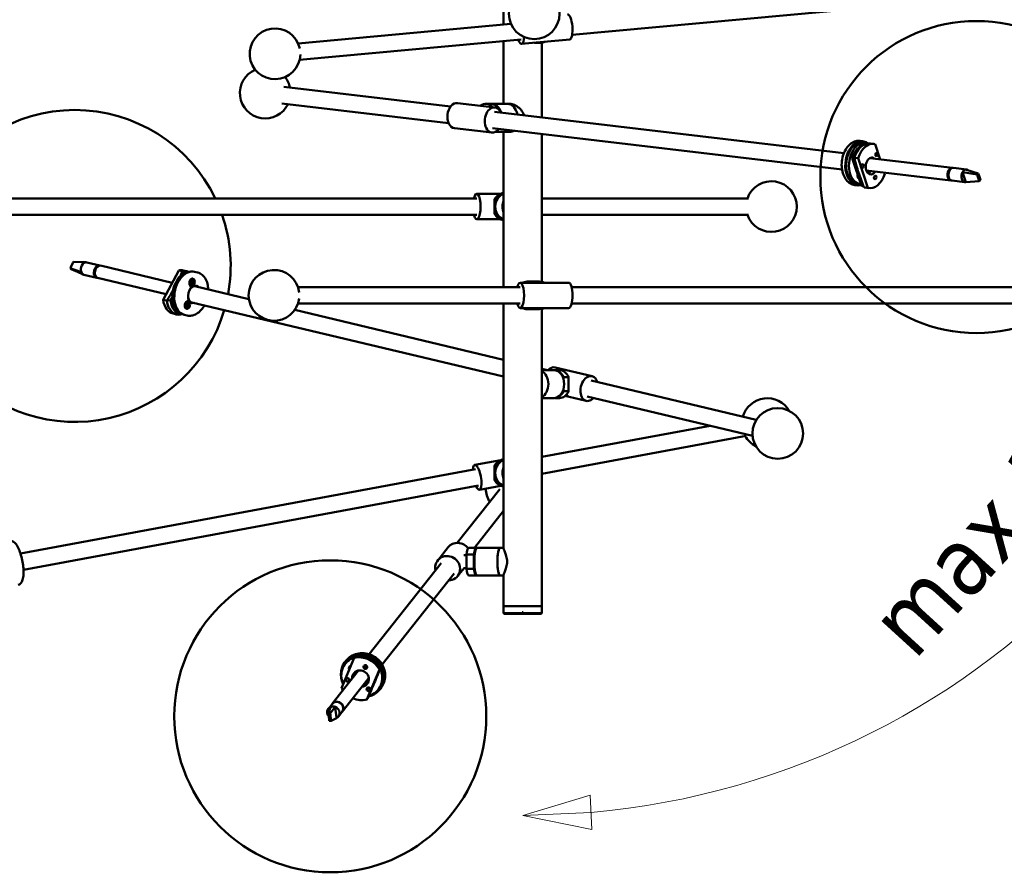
# Model space of a CAD drawing. Header units: millimetres. Extents: x 299 to 4712, y 776 to 3537.
# Tile 8 of 11: x 3160 to 3937, y 1101 to 1773. Entities that reach past the tile are written whole.
import ezdxf

# ---------------------------------------------------------------- set-up
doc = ezdxf.new("R2010")
doc.units = ezdxf.units.MM
doc.header["$LTSCALE"] = 18
for name, color, linetype, lineweight in [('Geometria szkicu (ISO)', 7, 'Continuous', 25), ('Widoczne (ISO)', 7, 'Continuous', 50), ('Wymiar (ISO)', 7, 'Continuous', 25)]:
    doc.layers.add(name, color=color, linetype=linetype, lineweight=lineweight)
doc.styles.add('Tekst notatki (ISO)', font='tahoma.ttf')

msp = doc.modelspace()

# ---------------------------------------------------------------- linework, layer by layer
at = {"layer": 'Geometria szkicu (ISO)'}
msp.add_line((3557.06, 1304.5), (3557.06, 1306.57), dxfattribs=at)
at = {"layer": 'Widoczne (ISO)', "linetype": 'Continuous', "lineweight": 50}
for p, q in [((3542.06, 1900.5), (3542.06, 1769.07)), ((3961.92, 1794.59), (3596.1, 1760.98)), ((3380.01, 1754.19), (3547.84, 1769.6)), ((3381.2, 1741.24), (3555.85, 1757.28)), ((3542.06, 1756.02), (3542.06, 1706.5)), ((3594.12, 1757.28), (3556.17, 1753.8)), ((3572.06, 1754.66), (3572.06, 1695.8)), ((3570.26, 1754.5), (3568.44, 1754.5)), ((3368.78, 1719.82), (3500.17, 1704.3)), ((3367.25, 1706.91), (3498.64, 1691.38)), ((3535.13, 1703.69), (3505.63, 1707.17)), ((3527.95, 1706.5), (3531.98, 1706.5)), ((3544.96, 1706.5), (3532.45, 1706.5)), ((3810.36, 1667.64), (3534.72, 1700.21)), ((3539.01, 1701.04), (3539.02, 1701.04)), ((3539.02, 1701.04), (3539.02, 1701.04)), ((3546.98, 1706.5), (3544.96, 1706.5)), ((3532.79, 1683.83), (3503.29, 1687.31)), ((3808.87, 1654.72), (3533.2, 1687.3)), ((3544.96, 1684.5), (3535.84, 1684.5)), ((3542.06, 1684.5), (3542.06, 1562)), ((3546.98, 1684.5), (3544.96, 1684.5)), ((3572.06, 1682.71), (3572.06, 1566.34)), ((3825.32, 1677), (3823.1, 1677.27)), ((3825.2, 1676.01), (3827.41, 1675.75)), ((3834.14, 1674.87), (3831.19, 1675.22)), ((3838.92, 1662.75), (3834.96, 1674.73)), ((3816.87, 1663.76), (3818.64, 1663.56)), ((3816.87, 1663.76), (3824.1, 1641.87)), ((3818.53, 1664.01), (3821.48, 1663.66)), ((3821.48, 1663.66), (3829.2, 1640.25)), ((3830.77, 1663.71), (3895.9, 1656.02)), ((3827.99, 1653.97), (3894.72, 1646.08)), ((3896.63, 1655.93), (3906.96, 1654.71)), ((3916.32, 1651.48), (3906.32, 1654.69)), ((3842.69, 1651.32), (3842.37, 1652.27)), ((3892.44, 1651.33), (3892.64, 1651.3)), ((3892.44, 1650), (3892.55, 1649.99)), ((3892.71, 1652.48), (3892.53, 1649.62)), ((3892.53, 1649.62), (3892.73, 1649.6)), ((3892.94, 1652.45), (3892.71, 1652.48)), ((3895.46, 1646), (3905.78, 1644.78)), ((3915.39, 1650.74), (3903.86, 1652.7)), ((3904.61, 1650.39), (3903.86, 1652.7)), ((3905.67, 1647.11), (3904.61, 1650.39)), ((3906.43, 1644.79), (3905.67, 1647.11)), ((3916.32, 1651.48), (3915.39, 1650.74)), ((3915.39, 1650.74), (3915.7, 1649.79)), ((3915.7, 1649.79), (3916.77, 1646.51)), ((3916.62, 1650.54), (3916.32, 1651.48)), ((3917.69, 1647.26), (3916.62, 1650.54)), ((3916.77, 1646.51), (3917.08, 1645.56)), ((3917.08, 1645.56), (3918, 1646.31)), ((3918, 1646.31), (3917.69, 1647.26)), ((3821.21, 1642.25), (3819, 1642.51)), ((3821.32, 1643.24), (3823.54, 1642.98)), ((3824.1, 1641.87), (3825.82, 1641.67)), ((3824.98, 1641.71), (3825.84, 1641.61)), ((3829.2, 1640.25), (3826.25, 1640.6)), ((3830.03, 1640.11), (3827.08, 1640.46)), ((3917.08, 1645.56), (3906.43, 1644.79)), ((2832.71, 1632), (3520.85, 1632)), ((3520.85, 1635.5), (3539.49, 1635.5)), ((3534.81, 1619.95), (3534.81, 1631.04)), ((3534.81, 1631.04), (3536.64, 1631.04)), ((3536.64, 1631.04), (3536.64, 1630.64)), ((3735.15, 1632), (3572.06, 1632)), ((2832.7, 1619), (3520.85, 1619)), ((3520.85, 1615.5), (3539.49, 1615.5)), ((3534.81, 1619.95), (3536.64, 1619.95)), ((3536.64, 1620.36), (3536.64, 1619.95)), ((3735.15, 1619), (3572.06, 1619)), ((3200.24, 1576.91), (3200.73, 1577.84)), ((3201.02, 1576.17), (3200.24, 1576.91)), ((3200.24, 1576.91), (3209.09, 1573.74)), ((3200.73, 1577.84), (3202.43, 1581.09)), ((3201.02, 1576.17), (3204.68, 1574.58)), ((3202.43, 1581.09), (3202.92, 1582.02)), ((3202.92, 1582.02), (3212.65, 1581.58)), ((3223.54, 1579.1), (3213.34, 1581.53)), ((3280.73, 1565.47), (3224.27, 1578.92)), ((3221.22, 1569.37), (3211.02, 1571.8)), ((3219.88, 1575.65), (3219.51, 1572.82)), ((3219.51, 1572.82), (3219.7, 1572.77)), ((3220.12, 1575.59), (3219.88, 1575.65)), ((3275.9, 1556.35), (3221.95, 1569.2)), ((3273.61, 1552.04), (3285.88, 1575.18)), ((3285.88, 1575.18), (3288.79, 1574.48)), ((3290.58, 1573.03), (3288.74, 1573.46)), ((3289.47, 1575.16), (3292.39, 1574.47)), ((3297.03, 1568.4), (3296.85, 1568.45)), ((3298.4, 1574.15), (3300.59, 1573.63)), ((3294.27, 1565.58), (3294.35, 1564.89)), ((3294.57, 1566.81), (3294.94, 1567.4)), ((3295.25, 1565.66), (3295.84, 1565.64)), ((3295.87, 1565.64), (3295.31, 1565.84)), ((3295.98, 1566.06), (3295.38, 1566.14)), ((3295.39, 1564.82), (3295.95, 1565.42)), ((3296, 1565.29), (3295.39, 1564.82)), ((3295.42, 1566.36), (3295.95, 1566.08)), ((3295.75, 1563.05), (3295.57, 1563.1)), ((3296.81, 1565.39), (3295.69, 1565.8)), ((3296.93, 1565.82), (3295.74, 1565.96)), ((3295.76, 1564.19), (3296.06, 1565.02)), ((3295.99, 1565.3), (3295.88, 1565.34)), ((3295.94, 1567.02), (3296.25, 1566.31)), ((3296.15, 1566.22), (3295.94, 1567.02)), ((3296.52, 1565.16), (3295.97, 1565.36)), ((3296.25, 1566.31), (3296.13, 1566.32)), ((3296.22, 1564.07), (3296.35, 1564.95)), ((3296.77, 1566.16), (3296.26, 1566.22)), ((3296.56, 1567.39), (3296.43, 1566.51)), ((3296.84, 1564.44), (3296.53, 1565.15)), ((3296.62, 1565.24), (3296.84, 1564.44)), ((3297.02, 1567.27), (3296.72, 1566.44)), ((3296.78, 1566.17), (3297.39, 1566.64)), ((3297.39, 1566.64), (3296.82, 1566.04)), ((3297.36, 1565.1), (3296.83, 1565.38)), ((3297.53, 1565.8), (3296.93, 1565.82)), ((3298.69, 1562.74), (3341.17, 1552.62)), ((3379.87, 1562), (3555.18, 1562)), ((3593.28, 1565.5), (3555.18, 1565.5)), ((3561.64, 1566.5), (3562.55, 1566.5)), ((3562.55, 1566.5), (3568.22, 1566.5)), ((3570.26, 1566.5), (3568.44, 1566.5)), ((4286.55, 1562), (3595.59, 1562)), ((3279.37, 1551.32), (3280.87, 1554.15)), ((3276.53, 1551.34), (3273.61, 1552.04)), ((3279.37, 1551.32), (3277.28, 1551.82)), ((3290.61, 1547.78), (3290.68, 1547.09)), ((3290.9, 1549.01), (3291.28, 1549.6)), ((3291.57, 1547.62), (3292.18, 1547.73)), ((3292.23, 1547.72), (3291.63, 1547.94)), ((3291.68, 1548.33), (3292.24, 1548.17)), ((3292.26, 1548.16), (3291.69, 1548.23)), ((3291.8, 1546.84), (3292.31, 1547.54)), ((3292.37, 1547.42), (3291.8, 1546.84)), ((3292.09, 1545.25), (3291.91, 1545.29)), ((3292.13, 1549.07), (3292.53, 1548.45)), ((3292.44, 1548.35), (3292.13, 1549.07)), ((3292.24, 1546.32), (3292.46, 1547.18)), ((3292.39, 1547.42), (3292.26, 1547.47)), ((3293.24, 1548.12), (3292.38, 1548.23)), ((3292.47, 1548.46), (3292.39, 1548.47)), ((3293.07, 1548.43), (3292.6, 1548.49)), ((3292.91, 1547.42), (3292.63, 1547.52)), ((3292.72, 1549.56), (3292.69, 1548.69)), ((3292.72, 1546.3), (3292.76, 1547.16)), ((3293.31, 1546.78), (3292.92, 1547.4)), ((3293.21, 1549.54), (3292.99, 1548.68)), ((3293.01, 1547.51), (3293.31, 1546.78)), ((3293.08, 1548.43), (3293.65, 1549.01)), ((3293.65, 1549.01), (3293.13, 1548.32)), ((3293.36, 1550.6), (3293.18, 1550.65)), ((3293.77, 1547.53), (3293.2, 1547.69)), ((3293.88, 1548.24), (3293.27, 1548.13)), ((3296.21, 1549.97), (3542.06, 1491.41)), ((3379.87, 1549), (3555.18, 1549)), ((3542.06, 1549), (3542.06, 1356.03)), ((3593.28, 1545.5), (3555.18, 1545.5)), ((4286.28, 1549), (3595.59, 1549)), ((3281.36, 1541.11), (3284.28, 1540.42)), ((3286.69, 1540.87), (3284.6, 1541.37)), ((3290.29, 1540.11), (3292.48, 1539.58)), ((3377.33, 1544.01), (3542.06, 1504.77)), ((3561.64, 1544.5), (3562.55, 1544.5)), ((3562.55, 1544.5), (3568.22, 1544.5)), ((3570.26, 1544.5), (3568.44, 1544.5)), ((3572.06, 1544.66), (3572.06, 1310.5)), ((3582.65, 1498.7), (3611.81, 1491.75)), ((3572.06, 1497.62), (3576.78, 1496.5)), ((3572.06, 1496.5), (3581.67, 1496.5)), ((3586.17, 1496.5), (3582.14, 1496.5)), ((3593.2, 1491.04), (3589.17, 1491.04)), ((3589.17, 1489.77), (3589.17, 1491.04)), ((3593.2, 1491.04), (3593.2, 1479.95)), ((3741.27, 1457.32), (3611, 1488.35)), ((3589.17, 1479.95), (3589.17, 1481.23)), ((3589.17, 1479.95), (3593.2, 1479.95)), ((3590.58, 1476.25), (3591.45, 1476.05)), ((3593.74, 1475.5), (3607.18, 1472.3)), ((3738.26, 1444.67), (3607.99, 1475.7)), ((3572.06, 1474.5), (3581.67, 1474.5)), ((3586.17, 1474.5), (3582.14, 1474.5)), ((3704.8, 1452.64), (3572.06, 1428.07)), ((3733.37, 1444.71), (3572.06, 1414.84)), ((3519.31, 1421.86), (3539.84, 1425.66)), ((3534.81, 1409.95), (3534.81, 1421.04)), ((3534.81, 1421.04), (3536.64, 1421.04)), ((3536.64, 1421.04), (3536.64, 1420.64)), ((3161.09, 1351.98), (3519.95, 1418.42)), ((3163.44, 1339.19), (3522.32, 1405.64)), ((3522.96, 1402.19), (3539.87, 1405.33)), ((3534.81, 1409.95), (3536.64, 1409.95)), ((3536.64, 1410.36), (3536.64, 1409.95)), ((3538.95, 1402.6), (3505.5, 1360.33)), ((3542.06, 1385.58), (3519.04, 1356.5)), ((3490.1, 1346.53), (3498.3, 1356.88)), ((3512.73, 1339.95), (3512.73, 1351.04)), ((3518.59, 1351.04), (3512.73, 1351.04)), ((3514.75, 1356.5), (3520.61, 1356.5)), ((3518.59, 1351.04), (3518.59, 1339.95)), ((3520.6, 1356.04), (3520.79, 1356.24)), ((3539.47, 1356.5), (3521.29, 1356.5)), ((3542.06, 1356.5), (3539.47, 1356.5)), ((3436.02, 1272.57), (3492.85, 1344.36)), ((3512.73, 1350.5), (3510.6, 1350.5)), ((3446.16, 1264.44), (3503.04, 1336.29)), ((3505.79, 1334.12), (3510.84, 1340.5)), ((3512.73, 1340.5), (3510.6, 1340.5)), ((3512.73, 1339.95), (3518.59, 1339.95)), ((3514.75, 1334.5), (3520.61, 1334.5)), ((3520.6, 1334.96), (3520.79, 1334.76)), ((3539.47, 1334.5), (3521.29, 1334.5)), ((3542.06, 1334.5), (3539.47, 1334.5)), ((3542.06, 1334.97), (3542.06, 1310.5)), ((3542.06, 1310.5), (3572.06, 1310.5)), ((3572.06, 1310.5), (3542.06, 1310.5)), ((3542.06, 1305), (3542.06, 1310.5)), ((3542.06, 1305), (3572.06, 1305)), ((3542.56, 1304.5), (3542.06, 1305)), ((3571.56, 1304.5), (3542.56, 1304.5)), ((3571.56, 1304.5), (3572.06, 1305)), ((3572.06, 1305), (3572.06, 1310.5)), ((3424.16, 1269.65), (3414.19, 1245.85)), ((3417.09, 1266.55), (3417.7, 1267.32)), ((3417.87, 1265.93), (3417.26, 1265.15)), ((3424.97, 1270.68), (3424.16, 1269.65)), ((3427.44, 1259.31), (3406.95, 1233.43)), ((3434.16, 1236.81), (3444.13, 1260.6)), ((3444.13, 1260.6), (3444.94, 1261.64)), ((3435.28, 1253.1), (3414.79, 1227.22)), ((3418.33, 1253.53), (3418.42, 1253.74)), ((3432.8, 1249.11), (3432.22, 1248.39)), ((3443.74, 1245.44), (3443.13, 1244.67)), ((3444.53, 1244.82), (3445.14, 1245.6)), ((3434.98, 1237.84), (3434.16, 1236.81)), ((3406.75, 1233.17), (3403.88, 1229.55)), ((3403.92, 1225.69), (3405.42, 1230.79)), ((3405.38, 1225.74), (3409.32, 1230.94)), ((3409.32, 1230.94), (3409.57, 1228.35)), ((3409.57, 1228.35), (3409.92, 1224.68)), ((3414.59, 1226.96), (3411.72, 1223.34)), ((3405.38, 1225.74), (3403.92, 1225.69)), ((3403.92, 1225.69), (3404.02, 1224.62)), ((3404.02, 1224.62), (3404.38, 1220.96)), ((3404.38, 1220.96), (3404.48, 1219.9)), ((3404.48, 1219.9), (3405.94, 1219.95)), ((3405.48, 1224.68), (3405.38, 1225.74)), ((3405.84, 1221.01), (3405.48, 1224.68)), ((3405.94, 1219.95), (3405.84, 1221.01)), ((3405.94, 1219.95), (3410.17, 1222.1)), ((3409.92, 1224.68), (3410.17, 1222.1))]:
    msp.add_line(p, q, dxfattribs=at)
for centre, radius in [((3566.2, 1777.54), 20), ((3914.81, 1648.8), 123), ((3758.17, 1446.61), 20), ((3405.37, 1223.55), 123)]:
    msp.add_circle(centre, radius, dxfattribs=at)
for centre, radius, start, end in [((3361.77, 1745.98), 20, 12.21356, 358.28373), ((3354.07, 1715.02), 20, 113.12169, 334.29417), ((3354.07, 1715.02), 20, 12.22532, 38.94645), ((3203.84, 1578.69), 123, 25.68592, 154.31408), ((3753.17, 1625.5), 20, 198.96557, 161.03443), ((3203.84, 1578.69), 123, 160.86794, 343.55627), ((3203.84, 1578.69), 123, 349.61474, 19.13206), ((3360.96, 1555.5), 20, 6.77989, 353.22011), ((3749.93, 1454.39), 20, 30.2265, 164.16982), ((3749.93, 1454.39), 20, 209.45481, 243.13115), ((3547.92, 1403.46), 20, 180.9881, 212.6694), ((3547.92, 1403.46), 20, 250.60055, 252.95849)]:
    msp.add_arc(centre, radius, start, end, dxfattribs=at)
for centre, major_axis, ratio, start_param, end_param in [((3593.2, 1767.24), (-0.91, 9.96), 0.303772, 3.141593, 6.283185), ((3555.25, 1763.76), (0.91, -9.96), 0.303772, 5.419973, 7.345268), ((3568.44, 1765.5), (0, -11), 0.952374, 6.078365, 6.283185), ((3570.26, 1765.5), (0, -11), 0.952374, 6.029461, 6.711441), ((3504.46, 1697.24), (-1.17, -9.93), 0.669755, 3.141593, 6.283185), ((3527.95, 1695.5), (0, 11), 0.740266, 5.583722, 6.808116), ((3533.96, 1693.76), (1.17, 9.93), 0.669755, 5.419973, 10.28799), ((3531.98, 1695.5), (0, 11), 0.740266, 5.240746, 6.283185), ((3532.45, 1695.5), (0, 11), 0.740266, 5.093005, 6.312087), ((3532.32, 1695.5), (0, -10.8), 0.740266, 2.011029, 2.704305), ((3544.96, 1695.5), (0, 11), 0.740266, 4.947848, 6.283185), ((3544.96, 1695.5), (0, 11), 0.740266, 4.947848, 6.283185), ((3544.96, 1695.5), (0, -11), 0.740266, 0, 0.43164), ((3544.96, 1695.5), (0, -11), 0.740266, 0, 0.43164), ((3823.26, 1659.62), (-2.05, -17.38), 0.669755, 2.759464, 6.514136), ((3823.26, 1659.62), (1.94, 16.39), 0.669755, 0, 3.141593), ((3825.47, 1659.36), (1.94, 16.39), 0.669755, 6.097258, 9.443254), ((3826.92, 1658.1), (1.94, 16.39), 0.669755, 0.21051, 1.298044), ((3829.13, 1657.84), (2.05, 17.38), 0.669755, 0, 1.287985), ((3832.08, 1657.49), (2.05, 17.38), 0.669755, 6.21174, 7.57117), ((3832.08, 1657.49), (-0.79, -6.7), 0.669755, 2.67371, 7.224215), ((3828.46, 1657.92), (0.79, 6.7), 0.669755, 5.815302, 5.868471), ((3825.47, 1659.36), (-0.82, -6.95), 0.669755, 0.743963, 0.763045), ((3826.92, 1658.1), (0.82, 6.95), 0.669755, 3.767712, 4.10841), ((3895.31, 1651.05), (0.59, 4.97), 0.669755, 6.172083, 9.53588), ((3895.31, 1651.05), (-0.5, -4.27), 0.669755, 3.728533, 5.696245), ((3896.05, 1650.96), (-0.59, -4.97), 0.669755, 3.141593, 6.283185), ((3895.31, 1651.05), (0.5, 4.22), 0.669755, 0.650637, 1.305086), ((3894.94, 1651.09), (0.45, 3.77), 0.669755, 0.905697, 1.093679), ((3906.37, 1649.74), (0.59, 4.97), 0.669755, 0.191073, 1.014106), ((3906.37, 1649.74), (0.59, 4.97), 0.669755, 5.83207, 6.474258), ((3823.1, 1650.28), (-0.35, -2.98), 0.669755, 4.613973, 6.027344), ((3820.89, 1650.54), (-0.35, -2.98), 0.669755, 0.587603, 0.758183), ((3832.08, 1657.49), (-2.05, -17.38), 0.669755, 6.21174, 7.57117), ((3828.46, 1657.92), (0.79, 6.7), 0.669755, 3.556307, 4.082622), ((3894.94, 1651.09), (0.45, 3.77), 0.669755, 2.047913, 2.235896), ((3895.31, 1651.05), (0.5, 4.22), 0.669755, 1.994488, 2.490956), ((3906.37, 1649.74), (-0.59, -4.97), 0.669755, 4.155699, 6.474258), ((3826.92, 1658.1), (-1.94, -16.39), 0.669755, 6.20168, 6.283185), ((3829.13, 1657.84), (-2.05, -17.38), 0.669755, 6.21174, 6.283185), ((3520.85, 1625.5), (0, -10), 0.304932, 5.419973, 10.28799), ((3543.86, 1625.5), (0, 11), 0.952374, 0.17233, 1.042439), ((3545.9, 1625.5), (0, -11), 0.952374, 3.516835, 5.907943), ((3545.69, 1625.5), (0, 11), 0.952374, 0.353435, 1.042439), ((3551.57, 1625.5), (0, -11), 0.952374, 4.279829, 5.144949), ((3551.63, 1625.5), (0, 10.8), 0.952374, 1.196151, 1.945441), ((3543.86, 1625.5), (0, -11), 0.952374, 5.240746, 6.110856), ((3545.69, 1625.5), (0, -11), 0.952374, 5.240746, 5.92975), ((3212.18, 1576.66), (1.16, 4.86), 0.6621, 0.044338, 2.362897), ((3212.18, 1576.66), (1.16, 4.86), 0.6621, 0, 0.044338), ((3222.38, 1574.23), (1.16, 4.86), 0.6621, 6.169755, 9.538209), ((3223.11, 1574.06), (-1.16, -4.86), 0.6621, 3.141593, 6.283185), ((3222.38, 1574.23), (0.98, 4.13), 0.6621, 0.628485, 1.382515), ((3212.18, 1576.66), (-1.16, -4.86), 0.6621, 5.50449, 6.283185), ((3222.38, 1574.23), (0.98, 4.13), 0.6621, 2.071917, 2.513107), ((3292.16, 1557.65), (-3.82, -16.05), 0.6621, 3.343484, 6.081294), ((3294.35, 1557.13), (4.05, 17.02), 0.6621, 0, 3.141593), ((3285.41, 1558.14), (4.05, 17.02), 0.6621, 0, 0.306856), ((3288.33, 1557.44), (4.05, 17.02), 0.6621, 6.1438, 6.590041), ((3296.21, 1565.77), (-0.64, -2.68), 0.6621, 3.141593, 6.283185), ((3297.99, 1556.26), (1.62, 6.81), 0.6621, 5.889431, 9.791054), ((3295.55, 1565.93), (-0.46, -1.95), 0.6621, 5.335484, 5.620283), ((3295.19, 1566.02), (0.31, 1.31), 0.6621, 1.976751, 2.058336), ((3294.68, 1566.14), (-0.31, -1.31), 0.6621, 6.183412, 6.264833), ((3294.46, 1566.19), (-0.35, -1.46), 0.6621, 0.224234, 0.258678), ((3295.19, 1566.02), (0.31, 1.31), 0.6621, 1.083257, 1.164842), ((3297.63, 1556.35), (1.51, 6.32), 0.6621, 6.178369, 7.346425), ((3295.55, 1565.93), (-0.46, -1.95), 0.6621, 3.804495, 4.089294), ((3294.68, 1566.14), (0.31, 1.31), 0.6621, 0.018353, 0.099773), ((3294.46, 1566.19), (0.35, 1.46), 0.6621, 6.024507, 6.058951), ((3295.25, 1566), (-0.19, -0.798), 0.6621, 1.447633, 1.664098), ((3295.81, 1565.43), (0.049, 0.207), 0.6621, 4.797907, 6.424855), ((3296.08, 1565.08), (-0.305, 0.21), 0.40772, 5.234118, 5.7184), ((3296.02, 1566.27), (-0.049, -0.207), 0.6621, 6.109559, 7.736507), ((3295.93, 1565.09), (0.049, 0.207), 0.6621, 4.538763, 6.165711), ((3296.42, 1566.46), (0.368, 0.046), 0.41423, 3.709486, 4.183759), ((3296.29, 1566.52), (-0.049, -0.207), 0.6621, 0.085518, 1.712466), ((3296.49, 1564.94), (0.049, 0.207), 0.6621, 0.085518, 1.712466), ((3296.88, 1565.13), (-0.375, -0.024), 0.444876, 5.454019, 6.011087), ((3296.66, 1564.93), (-0.143, 0.233), 0.096831, 5.979844, 6.161491), ((3296.75, 1565.18), (0.049, 0.207), 0.6621, 6.109559, 7.736507), ((3296.84, 1566.37), (-0.049, -0.207), 0.6621, 4.538763, 6.165711), ((3297.1, 1566.01), (0.321, -0.194), 0.439444, 3.391937, 3.964865), ((3297, 1566.31), (-0.237, -0.143), 0.078904, 0.10144, 0.319101), ((3296.96, 1566.03), (-0.049, -0.207), 0.6621, 4.797907, 6.424855), ((3555.18, 1555.5), (0, -10), 0.304932, 5.419973, 10.28799), ((3562.55, 1555.5), (0, 11), 0.952374, 0, 0.4297), ((3562.55, 1555.5), (0, 11), 0.952374, 0, 0.4297), ((3568.22, 1555.5), (0, 11), 0.952374, 6.272998, 6.712885), ((3568.44, 1555.5), (0, 11), 0.952374, 0, 0.4297), ((3570.26, 1555.5), (0, 11), 0.952374, 5.853486, 6.712885), ((3593.28, 1555.5), (0, 10), 0.304932, 3.141593, 6.283185), ((3297.63, 1556.35), (-1.51, -6.32), 0.6621, 5.219945, 5.963723), ((3285.41, 1558.14), (-4.05, -17.02), 0.6621, 5.230611, 6.283185), ((3288.33, 1557.44), (-4.05, -17.02), 0.6621, 5.230611, 6.590041), ((3290.52, 1556.92), (-3.82, -16.05), 0.6621, 5.220551, 6.466131), ((3292.54, 1547.97), (-0.64, -2.68), 0.6621, 3.141593, 6.283185), ((3291.89, 1548.13), (-0.46, -1.95), 0.6621, 5.335484, 5.620283), ((3291.52, 1548.21), (0.31, 1.31), 0.6621, 1.976751, 2.058336), ((3291.02, 1548.33), (-0.31, -1.31), 0.6621, 6.183412, 6.264833), ((3290.79, 1548.39), (-0.35, -1.46), 0.6621, 0.224234, 0.258678), ((3291.52, 1548.21), (0.31, 1.31), 0.6621, 1.083257, 1.164842), ((3291.89, 1548.13), (-0.46, -1.95), 0.6621, 3.804495, 4.089294), ((3291.02, 1548.33), (0.31, 1.31), 0.6621, 0.018353, 0.099773), ((3290.79, 1548.39), (0.35, 1.46), 0.6621, 6.024507, 6.058951), ((3291.58, 1548.2), (-0.19, -0.798), 0.6621, 1.587257, 1.703337), ((3292.17, 1547.52), (0.049, 0.207), 0.6621, 4.942518, 6.569466), ((3292.3, 1548.37), (-0.049, -0.207), 0.6621, 6.25417, 7.881118), ((3292.47, 1547.2), (-0.319, 0.196), 0.435558, 5.263799, 5.708791), ((3292.33, 1547.22), (0.049, 0.207), 0.6621, 4.683374, 6.310322), ((3292.68, 1548.61), (0.361, 0.064), 0.383187, 3.689204, 4.216527), ((3292.54, 1548.66), (-0.049, -0.207), 0.6621, 0.230129, 1.857077), ((3292.91, 1547.19), (0.049, 0.207), 0.6621, 0.230129, 1.857077), ((3293.07, 1547.18), (-0.162, 0.238), 0.019106, 5.911212, 6.25671), ((3293.28, 1547.43), (-0.369, -0.043), 0.418621, 5.482221, 6.114776), ((3293.12, 1548.64), (-0.049, -0.207), 0.6621, 4.683374, 6.310322), ((3293.15, 1547.48), (0.049, 0.207), 0.6621, 6.25417, 7.881118), ((3293.42, 1548.32), (0.334, -0.176), 0.462287, 3.490075, 3.990045), ((3293.28, 1548.58), (-0.217, -0.146), 0.163726, 0.188787, 0.244448), ((3293.28, 1548.33), (-0.049, -0.207), 0.6621, 4.942518, 6.569466), ((3562.55, 1555.5), (0, -11), 0.952374, 5.853486, 6.283185), ((3562.55, 1555.5), (0, -11), 0.952374, 5.853486, 6.283185), ((3568.22, 1555.5), (0, -11), 0.952374, 5.853486, 6.293373), ((3568.44, 1555.5), (0, -11), 0.952374, 5.853486, 6.283185), ((3570.26, 1555.5), (0, -11), 0.952374, 5.853486, 6.712885), ((3580.33, 1488.97), (2.32, 9.73), 0.6621, 0, 0.857237), ((3569.16, 1485.5), (0, 11), 0.740266, 3.505507, 5.919271), ((3569.16, 1485.5), (0, -11), 0.740266, 0.363914, 2.777679), ((3581.67, 1485.5), (0, 11), 0.740266, 3.141593, 6.283185), ((3582.14, 1485.5), (0, 11), 0.740266, 5.240746, 6.312087), ((3586.17, 1485.5), (0, 11), 0.740266, 5.240746, 6.283185), ((3609.49, 1482.03), (2.32, 9.73), 0.6621, 5.419973, 10.28799), ((3582.14, 1485.5), (0, -11), 0.740266, 6.254284, 7.325624), ((3586.17, 1485.5), (0, -11), 0.740266, 0, 1.042439), ((3521.14, 1412.03), (1.82, -9.83), 0.3003, 5.419973, 10.28799), ((3543.86, 1415.5), (0, 11), 0.952374, 0.17233, 1.042439), ((3545.9, 1415.5), (0, -11), 0.952374, 3.516835, 5.907943), ((3545.69, 1415.5), (0, 11), 0.952374, 0.353435, 1.042439), ((3551.57, 1415.5), (0, 11), 0.952374, 1.138236, 2.003357), ((3551.57, 1415.5), (0, -11), 0.952374, 4.279829, 5.144949), ((3543.86, 1415.5), (0, -11), 0.952374, 5.240746, 6.110856), ((3545.69, 1415.5), (0, -11), 0.952374, 5.240746, 5.92975), ((3506.14, 1350.68), (-7.84, 6.21), 0.943947, 4.417849, 6.283185), ((3514.75, 1345.5), (0, 11), 0.212108, 0, 1.042439), ((3520.61, 1345.5), (0, 11), 0.212108, 6.136059, 7.325624), ((3521.1, 1345.5), (0, 10.8), 0.212108, 0.218788, 2.922805), ((3521.29, 1345.5), (0, -11), 0.212108, 3.141593, 6.283185), ((3539.47, 1345.5), (0, -11), 0.212108, 3.141593, 6.283185), ((3539.47, 1345.5), (0, 11), 0.212108, 0, 3.141593), ((3497.94, 1340.32), (7.84, -6.21), 0.943947, 5.419973, 10.28799), ((3514.75, 1345.5), (0, -11), 0.212108, 5.240746, 6.283185), ((3520.61, 1345.5), (0, -11), 0.212108, 5.240746, 6.430312), ((3430.81, 1255.69), (-13.72, 10.86), 0.943947, 2.493851, 7.389568), ((3430.81, 1255.69), (12.94, -10.24), 0.943947, 0, 3.141593), ((3430.19, 1254.91), (-12.94, 10.24), 0.943947, 5.711968, 7.357311), ((3429.16, 1253.23), (13.72, -10.86), 0.943947, 1.149399, 2.508829), ((3429.98, 1254.26), (13.72, -10.86), 0.943947, 1.149399, 2.508829), ((3430.59, 1255.04), (-12.94, 10.24), 0.943947, 4.39579, 5.028988), ((3422.92, 1261.02), (-2.35, 1.86), 0.943947, 5.794017, 7.288989), ((3423.53, 1261.79), (-2.35, 1.86), 0.943947, 0.175752, 0.862914), ((3429.16, 1253.23), (-5.29, 4.19), 0.943947, 2.378193, 6.992219), ((3430.16, 1254.5), (-5.29, 4.19), 0.943947, 0.127429, 0.709033), ((3430.98, 1255.91), (-5.1, 4.03), 0.943947, 0.258767, 0.718825), ((3431.36, 1256.21), (-5.1, 4.03), 0.943947, 0.27064, 0.69316), ((3433.45, 1262.57), (-1.18, 0.93), 0.943947, 5.917206, 6.201666), ((3434.07, 1263.34), (-1.18, 0.93), 0.943947, 0.357248, 0.839304), ((3430.19, 1254.91), (12.94, -10.24), 0.943947, 5.705878, 7.37801), ((3420.77, 1253.49), (1.18, -0.93), 0.943947, 3.649258, 5.124822), ((3430.59, 1255.04), (5.49, -4.34), 0.943947, 3.539645, 3.891305), ((3430.81, 1255.69), (-5.49, 4.34), 0.943947, 0.439867, 0.797043), ((3430.98, 1255.91), (5.1, -4.03), 0.943947, 5.616509, 6.159201), ((3430.81, 1255.69), (5.49, -4.34), 0.943947, 5.648548, 6.049964), ((3429.16, 1253.23), (-13.72, 10.86), 0.943947, 1.149399, 1.273691), ((3430.16, 1254.5), (5.29, -4.19), 0.943947, 5.519786, 6.155756), ((3430.59, 1255.04), (5.49, -4.34), 0.943947, 5.483157, 5.885133), ((3430.19, 1254.91), (5.49, -4.34), 0.943947, 5.75511, 6.124037), ((3435.71, 1246.73), (1.18, -0.93), 0.943947, 4.786945, 6.114601), ((3436.32, 1247.51), (-1.18, 0.93), 0.943947, 1.625246, 2.200522), ((3410.67, 1230.07), (-3.92, 3.1), 0.943947, 3.141593, 6.283185), ((3410.87, 1230.33), (3.92, -3.1), 0.943947, 6.248208, 9.459755), ((3429.16, 1253.23), (-13.72, 10.86), 0.943947, 1.85321, 2.508829), ((3407.8, 1226.44), (-3.92, 3.1), 0.943947, 5.860944, 7.650124), ((3407.8, 1226.44), (-3.92, 3.1), 0.943947, 5.03791, 5.860944), ((3407.8, 1226.44), (3.92, -3.1), 0.943947, 5.860944, 8.179503)]:
    msp.add_ellipse(centre, major_axis=major_axis, ratio=ratio, start_param=start_param, end_param=end_param, dxfattribs=at)
for centre, major_axis, ratio in [((3836.17, 1666.58), (-0.18, -1.49), 0.669755), ((3825.02, 1657.43), (-0.18, -1.49), 0.669755), ((3835.06, 1648.46), (-0.18, -1.49), 0.669755), ((3296.39, 1565.73), (0.73, 3.06), 0.6621), ((3296.39, 1565.73), (0.64, 2.68), 0.6621), ((3292.72, 1547.93), (0.73, 3.06), 0.6621), ((3292.72, 1547.93), (-0.64, -2.68), 0.6621), ((3433, 1262.41), (-1.18, 0.93), 0.943947), ((3418.98, 1252.38), (-1.18, 0.93), 0.943947), ((3435.49, 1244.9), (-1.18, 0.93), 0.943947)]:
    msp.add_ellipse(centre, major_axis=major_axis, ratio=ratio, dxfattribs=at)
for points, knots in [([(3558.09, 1697.45), (3558.07, 1697.53), (3558.05, 1697.61), (3557.82, 1698.42), (3557.5, 1699.12), (3556.35, 1701.13), (3555.29, 1702.32), (3553.12, 1704.22), (3551.85, 1705.06), (3549.94, 1705.91), (3549.31, 1706.13), (3548.09, 1706.43), (3547.51, 1706.5), (3546.98, 1706.5)], [3.690863, 3.690863, 3.690863, 3.690863, 3.715954, 3.715954, 3.936458, 3.936458, 4.377465, 4.377465, 4.81032, 4.81032, 5.026748, 5.026748, 5.243176, 5.243176, 5.243176, 5.243176]), ([(3546.98, 1684.5), (3547.51, 1684.5), (3548.09, 1684.57), (3549.24, 1684.85), (3549.79, 1685.03), (3550.35, 1685.27)], [1.7477254, 1.7477254, 1.7477254, 1.7477254, 1.9641533, 1.9641533, 2.155153, 2.155153, 2.155153, 2.155153]), ([(3819, 1642.51), (3817.74, 1642.65), (3816.53, 1643.07), (3814.25, 1644.39), (3813.21, 1645.32), (3811.35, 1647.62), (3810.56, 1649.04), (3809.34, 1652.19), (3808.93, 1653.95), (3808.52, 1657.59), (3808.53, 1659.48), (3808.98, 1663.21), (3809.41, 1665.05), (3810.65, 1668.5), (3811.47, 1670.12), (3813.43, 1672.95), (3814.57, 1674.17), (3817.07, 1676.04), (3818.42, 1676.71), (3820.91, 1677.32), (3822.02, 1677.39), (3823.1, 1677.27)], [5.424887, 5.424887, 5.424887, 5.424887, 5.707711, 5.707711, 6.005075, 6.005075, 6.327554, 6.327554, 6.661459, 6.661459, 6.99632, 6.99632, 7.330714, 7.330714, 7.665576, 7.665576, 7.999459, 7.999459, 8.321071, 8.321071, 8.56648, 8.56648, 8.56648, 8.56648]), ([(3826.25, 1640.6), (3824.59, 1644.64), (3823.15, 1648.6), (3820.66, 1656.13), (3819.51, 1660.05), (3818.53, 1664.01)], [35.882115, 35.882115, 35.882115, 35.882115, 37.196513, 37.196513, 38.510912, 38.510912, 38.510912, 38.510912]), ([(3539.43, 1615.53), (3539.25, 1615.54), (3539.11, 1615.55), (3538.88, 1615.6), (3538.82, 1615.64), (3538.81, 1615.74), (3538.83, 1615.78), (3538.86, 1615.83)], [0.7737302, 0.7737302, 0.7737302, 0.7737302, 0.8431839, 0.8431839, 0.9348774, 0.9348774, 0.9895491, 0.9895491, 0.9895491, 0.9895491]), ([(3309.13, 1560.25), (3309.08, 1561.75), (3308.88, 1563.21), (3308.11, 1566.25), (3307.46, 1567.79), (3305.78, 1570.41), (3304.76, 1571.51), (3302.65, 1572.93), (3301.64, 1573.38), (3300.59, 1573.63)], [7.153211, 7.153211, 7.153211, 7.153211, 7.429462, 7.429462, 7.763826, 7.763826, 8.085916, 8.085916, 8.331069, 8.331069, 8.331069, 8.331069]), ([(3295.28, 1565.66), (3295.28, 1565.66), (3295.28, 1565.66), (3295.27, 1565.66), (3295.26, 1565.66), (3295.25, 1565.66)], [0.052512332, 0.052512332, 0.052512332, 0.052512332, 0.056978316, 0.056978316, 0.062150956, 0.062150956, 0.062150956, 0.062150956]), ([(3295.28, 1565.66), (3295.29, 1565.71), (3295.29, 1565.75), (3295.31, 1565.85), (3295.32, 1565.89), (3295.34, 1565.98), (3295.35, 1566.03), (3295.37, 1566.12), (3295.39, 1566.16), (3295.42, 1566.25), (3295.43, 1566.29), (3295.45, 1566.33)], [6.0649917, 6.0649917, 6.0649917, 6.0649917, 6.1522683, 6.1522683, 6.2395449, 6.2395449, 6.3268215, 6.3268215, 6.414098, 6.414098, 6.5013746, 6.5013746, 6.5013746, 6.5013746]), ([(3295.42, 1566.36), (3295.43, 1566.35), (3295.44, 1566.35), (3295.45, 1566.34), (3295.45, 1566.34), (3295.45, 1566.33)], [0.020760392, 0.020760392, 0.020760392, 0.020760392, 0.025933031, 0.025933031, 0.030446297, 0.030446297, 0.030446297, 0.030446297]), ([(3295.43, 1565.8), (3295.45, 1565.81), (3295.46, 1565.81), (3295.51, 1565.82), (3295.55, 1565.83), (3295.62, 1565.82), (3295.66, 1565.81), (3295.69, 1565.8), (3295.69, 1565.8), (3295.69, 1565.8), (3295.69, 1565.8)], [-0.02713283, -0.02713283, -0.02713283, -0.02713283, -0.02190179, -0.02190179, -0.01095089, -0.01095089, 0, 0, 0, 0.00003212, 0.00003212, 0.00003212, 0.00003212]), ([(3295.74, 1565.96), (3295.74, 1565.96), (3295.73, 1565.96), (3295.7, 1565.96), (3295.66, 1565.97), (3295.59, 1566), (3295.56, 1566.02), (3295.51, 1566.07), (3295.49, 1566.09), (3295.48, 1566.12), (3295.47, 1566.12), (3295.47, 1566.13)], [0.14229168, 0.14229168, 0.14229168, 0.14229168, 0.14359553, 0.14359553, 0.15454642, 0.15454642, 0.16549732, 0.16549732, 0.17480608, 0.17480608, 0.17583452, 0.17583452, 0.17583452, 0.17583452]), ([(3296.18, 1564.21), (3296.19, 1564.2), (3296.2, 1564.19), (3296.21, 1564.16), (3296.22, 1564.14), (3296.22, 1564.11), (3296.22, 1564.09), (3296.22, 1564.07)], [0.04758377, 0.04758377, 0.04758377, 0.04758377, 0.05181414, 0.05181414, 0.05697832, 0.05697832, 0.06215096, 0.06215096, 0.06215096, 0.06215096]), ([(3297.02, 1567.27), (3297.01, 1567.25), (3297, 1567.23), (3296.98, 1567.2), (3296.97, 1567.19), (3296.94, 1567.18), (3296.93, 1567.17), (3296.92, 1567.17)], [0.02076039, 0.02076039, 0.02076039, 0.02076039, 0.02593303, 0.02593303, 0.03109721, 0.03109721, 0.03532758, 0.03532758, 0.03532758, 0.03532758]), ([(3561.64, 1566.5), (3560.95, 1566.5), (3560.23, 1566.43), (3558.79, 1566.13), (3558.06, 1565.91), (3557.25, 1565.59), (3557.15, 1565.54), (3557.05, 1565.5)], [5.2431762, 5.2431762, 5.2431762, 5.2431762, 5.4596041, 5.4596041, 5.676032, 5.676032, 5.7072716, 5.7072716, 5.7072716, 5.7072716]), ([(3291.61, 1547.64), (3291.61, 1547.63), (3291.6, 1547.63), (3291.59, 1547.62), (3291.58, 1547.62), (3291.57, 1547.62)], [0.052238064, 0.052238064, 0.052238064, 0.052238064, 0.056978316, 0.056978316, 0.062150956, 0.062150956, 0.062150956, 0.062150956]), ([(3291.61, 1547.64), (3291.61, 1547.68), (3291.61, 1547.73), (3291.61, 1547.82), (3291.62, 1547.86), (3291.63, 1547.95), (3291.64, 1548), (3291.65, 1548.09), (3291.66, 1548.14), (3291.68, 1548.23), (3291.7, 1548.27), (3291.71, 1548.32)], [2.9234254, 2.9234254, 2.9234254, 2.9234254, 3.0106995, 3.0106995, 3.0979736, 3.0979736, 3.1852476, 3.1852476, 3.2725217, 3.2725217, 3.3597958, 3.3597958, 3.3597958, 3.3597958]), ([(3291.68, 1548.33), (3291.69, 1548.33), (3291.7, 1548.32), (3291.71, 1548.32), (3291.71, 1548.32), (3291.71, 1548.32)], [0.020760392, 0.020760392, 0.020760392, 0.020760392, 0.025933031, 0.025933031, 0.030289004, 0.030289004, 0.030289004, 0.030289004]), ([(3291.68, 1547.93), (3291.68, 1547.94), (3291.69, 1547.96), (3291.71, 1548), (3291.73, 1548.02), (3291.78, 1548.06), (3291.81, 1548.08), (3291.87, 1548.1), (3291.91, 1548.11), (3291.98, 1548.11), (3292.02, 1548.11), (3292.05, 1548.1), (3292.07, 1548.1), (3292.08, 1548.1), (3292.09, 1548.09)], [-0.04582858, -0.04582858, -0.04582858, -0.04582858, -0.04051932, -0.04051932, -0.03121055, -0.03121055, -0.02190179, -0.02190179, -0.01095089, -0.01095089, 0, 0, 0, 0.00382906, 0.00382906, 0.00382906, 0.00382906]), ([(3292.63, 1547.52), (3292.57, 1547.54), (3292.52, 1547.56), (3292.41, 1547.6), (3292.36, 1547.61), (3292.3, 1547.63)], [-2.76251929, -2.76251929, -2.76251929, -2.76251929, -2.74268466, -2.74268466, -2.72157967, -2.72157967, -2.72157967, -2.72157967]), ([(3292.48, 1539.58), (3293.69, 1539.3), (3294.96, 1539.27), (3297.52, 1539.73), (3298.81, 1540.24), (3301.33, 1541.76), (3302.55, 1542.82), (3304.56, 1545.12), (3305.38, 1546.32), (3306.1, 1547.61)], [5.189476, 5.189476, 5.189476, 5.189476, 5.470933, 5.470933, 5.767608, 5.767608, 6.090435, 6.090435, 6.362789, 6.362789, 6.362789, 6.362789]), ([(3292.67, 1546.43), (3292.68, 1546.42), (3292.69, 1546.41), (3292.7, 1546.39), (3292.71, 1546.37), (3292.72, 1546.33), (3292.72, 1546.31), (3292.72, 1546.3)], [0.04758377, 0.04758377, 0.04758377, 0.04758377, 0.05181414, 0.05181414, 0.05697832, 0.05697832, 0.06215096, 0.06215096, 0.06215096, 0.06215096]), ([(3293.21, 1549.54), (3293.2, 1549.52), (3293.2, 1549.5), (3293.18, 1549.47), (3293.16, 1549.46), (3293.14, 1549.44), (3293.13, 1549.44), (3293.12, 1549.43)], [0.02076039, 0.02076039, 0.02076039, 0.02076039, 0.02593303, 0.02593303, 0.03109721, 0.03109721, 0.03532758, 0.03532758, 0.03532758, 0.03532758]), ([(3293.77, 1547.53), (3293.76, 1547.53), (3293.74, 1547.53), (3293.72, 1547.54), (3293.7, 1547.55), (3293.67, 1547.56), (3293.65, 1547.56), (3293.64, 1547.57)], [0.02076039, 0.02076039, 0.02076039, 0.02076039, 0.02593303, 0.02593303, 0.03109721, 0.03109721, 0.03532758, 0.03532758, 0.03532758, 0.03532758]), ([(3557.05, 1545.5), (3557.15, 1545.46), (3557.25, 1545.41), (3558.06, 1545.09), (3558.79, 1544.86), (3560.23, 1544.57), (3560.95, 1544.5), (3561.64, 1544.5)], [1.28363, 1.28363, 1.28363, 1.28363, 1.3148697, 1.3148697, 1.5312975, 1.5312975, 1.7477254, 1.7477254, 1.7477254, 1.7477254]), ([(3593.38, 1475.63), (3593.33, 1475.64), (3593.28, 1475.66), (3593.05, 1475.71), (3592.83, 1475.76), (3592.36, 1475.85), (3592.11, 1475.9), (3591.58, 1476.01), (3591.28, 1476.08), (3590.87, 1476.2), (3590.74, 1476.24), (3590.62, 1476.29)], [0.6793974, 0.6793974, 0.6793974, 0.6793974, 0.701182, 0.701182, 0.772183, 0.772183, 0.8431839, 0.8431839, 0.9348774, 0.9348774, 0.9823182, 0.9823182, 0.9823182, 0.9823182]), ([(3591.19, 1476.83), (3591.25, 1476.8), (3591.31, 1476.76), (3591.69, 1476.54), (3592.01, 1476.34), (3592.62, 1476), (3592.9, 1475.85), (3593.31, 1475.66), (3593.48, 1475.59), (3593.66, 1475.52), (3593.71, 1475.51), (3593.74, 1475.5)], [0.1306785, 0.1306785, 0.1306785, 0.1306785, 0.1519713, 0.1519713, 0.2638822, 0.2638822, 0.3757931, 0.3757931, 0.4674867, 0.4674867, 0.5143834, 0.5143834, 0.5143834, 0.5143834]), ([(3152.93, 1361.7), (3153.52, 1361.81), (3154.12, 1361.75), (3155.33, 1361.37), (3155.9, 1361), (3157.3, 1359.78), (3158.04, 1358.76), (3159.46, 1356.25), (3160.12, 1354.75), (3161.26, 1351.54), (3161.75, 1349.85), (3162.56, 1346.38), (3162.88, 1344.6), (3163.33, 1341.12), (3163.46, 1339.41), (3163.52, 1336.17), (3163.43, 1334.65), (3163.02, 1331.87), (3162.69, 1330.63), (3161.85, 1329.05), (3161.51, 1328.57), (3160.58, 1327.74), (3159.97, 1327.41), (3159.3, 1327.28)], [2.148762, 2.148762, 2.148762, 2.148762, 2.30688, 2.30688, 2.509981, 2.509981, 2.866477, 2.866477, 3.229094, 3.229094, 3.567243, 3.567243, 3.899024, 3.899024, 4.231027, 4.231027, 4.569916, 4.569916, 4.932225, 4.932225, 5.109582, 5.109582, 5.290355, 5.290355, 5.290355, 5.290355]), ([(3544.76, 1345.5), (3544.76, 1346.23), (3544.7, 1346.97), (3544.46, 1348.42), (3544.29, 1349.12), (3543.71, 1351.13), (3543.24, 1352.32), (3542.52, 1354.22), (3542.21, 1355.06), (3542.08, 1355.78), (3542.06, 1355.91), (3542.06, 1356.03)], [0, 0, 0, 0, 0.220503, 0.220503, 0.441007, 0.441007, 0.882014, 0.882014, 1.31487, 1.31487, 1.430743, 1.430743, 1.430743, 1.430743]), ([(3542.06, 1334.97), (3542.06, 1335.08), (3542.08, 1335.22), (3542.21, 1335.94), (3542.52, 1336.78), (3543.24, 1338.68), (3543.71, 1339.87), (3544.29, 1341.88), (3544.46, 1342.58), (3544.7, 1344.02), (3544.76, 1344.76), (3544.76, 1345.5)], [5.560158, 5.560158, 5.560158, 5.560158, 5.676032, 5.676032, 6.108888, 6.108888, 6.549895, 6.549895, 6.770398, 6.770398, 6.990902, 6.990902, 6.990902, 6.990902]), ([(3417.7, 1267.32), (3418.8, 1268.71), (3420.12, 1269.9), (3423.11, 1271.81), (3424.77, 1272.52), (3428.27, 1273.38), (3430.1, 1273.52), (3433.76, 1273.24), (3435.58, 1272.8), (3439.03, 1271.4), (3440.65, 1270.42), (3443.53, 1268.02), (3444.79, 1266.6), (3446.8, 1263.46), (3447.56, 1261.74), (3448.5, 1258.18), (3448.68, 1256.34), (3448.44, 1252.74), (3448.03, 1250.97), (3446.78, 1247.99), (3446.04, 1246.73), (3445.14, 1245.6)], [3.504139, 3.504139, 3.504139, 3.504139, 3.81998, 3.81998, 4.136782, 4.136782, 4.455873, 4.455873, 4.777378, 4.777378, 5.100515, 5.100515, 5.424152, 5.424152, 5.7471, 5.7471, 6.068241, 6.068241, 6.386892, 6.386892, 6.645732, 6.645732, 6.645732, 6.645732]), ([(3432.5, 1263.72), (3432.5, 1263.7), (3432.5, 1263.68), (3432.51, 1263.49), (3432.55, 1263.31), (3432.7, 1262.98), (3432.8, 1262.82), (3433.07, 1262.55), (3433.23, 1262.43), (3433.58, 1262.27), (3433.75, 1262.22), (3434.09, 1262.19), (3434.25, 1262.2), (3434.43, 1262.24), (3434.45, 1262.24), (3434.47, 1262.25)], [-0.6526371, -0.6526371, -0.6526371, -0.6526371, -0.6464135, -0.6464135, -0.5911745, -0.5911745, -0.5348184, -0.5348184, -0.4755023, -0.4755023, -0.420588, -0.420588, -0.3704624, -0.3704624, -0.3640823, -0.3640823, -0.3640823, -0.3640823]), ([(3444.94, 1261.64), (3443.34, 1257.69), (3441.7, 1253.74), (3438.49, 1246.08), (3436.77, 1242.03), (3434.98, 1237.84)], [35.882115, 35.882115, 35.882115, 35.882115, 37.196513, 37.196513, 38.510912, 38.510912, 38.510912, 38.510912]), ([(3435, 1246.29), (3435, 1246.28), (3435, 1246.28), (3434.99, 1246.13), (3435, 1245.98), (3435.04, 1245.81), (3435.05, 1245.77), (3435.06, 1245.74)], [-0.34452202, -0.34452202, -0.34452202, -0.34452202, -0.34241724, -0.34241724, -0.29834461, -0.29834461, -0.2876747, -0.2876747, -0.2876747, -0.2876747])]:
    msp.add_open_spline(points, degree=3, knots=knots, dxfattribs=at)
for points in [[(3210.62, 1571.93), (3208.6, 1572.84), (3206.53, 1573.78), (3204.68, 1574.58)], [(3288.79, 1574.48), (3288.19, 1573.11), (3287.57, 1571.74), (3286.94, 1570.4)], [(3295.97, 1565.36), (3295.95, 1565.36), (3295.94, 1565.37), (3295.92, 1565.38)], [(3296.26, 1566.22), (3296.22, 1566.23), (3296.19, 1566.23), (3296.15, 1566.24)], [(3553.12, 1562.87), (3552.84, 1562.59), (3552.56, 1562.3), (3552.3, 1562)], [(3281.4, 1559.58), (3279.89, 1556.87), (3278.27, 1554.11), (3276.53, 1551.34)], [(3552.3, 1549), (3552.56, 1548.7), (3552.84, 1548.4), (3553.12, 1548.13)], [(3287.87, 1540.4), (3287.93, 1540.5), (3287.99, 1540.59), (3288.04, 1540.68)]]:
    msp.add_open_spline(points, degree=3, dxfattribs=at)
for points, weights in [([(3296.18, 1564.21), (3296.01, 1564.36), (3295.87, 1564.49)], [1.00378810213, 1.0150268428, 1.02089669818]), ([(3296.51, 1567.05), (3296.7, 1567.11), (3296.92, 1567.17)], [1.02083371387, 1.01496669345, 1.00378810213]), ([(3292.09, 1548.09), (3292.1, 1548.09), (3292.12, 1548.09)], [1.02927435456, 1.01465889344, 1]), ([(3292.12, 1548.09), (3292.64, 1547.91), (3293.64, 1547.57)], [1, 1.0526638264, 1.00378810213]), ([(3292.67, 1546.43), (3292.49, 1546.58), (3292.34, 1546.71)], [1.00378810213, 1.01485315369, 1.02071398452]), ([(3292.71, 1549.3), (3292.9, 1549.36), (3293.12, 1549.43)], [1.02122316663, 1.01534345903, 1.00378810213])]:
    msp.add_rational_spline(points, weights, degree=2, dxfattribs=at)
at = {"layer": 'Wymiar (ISO)', "lineweight": 18}
for p, q in [((3610.41, 1161.26), (3557.06, 1145.4)), ((3611.6, 1134.29), (3610.41, 1161.26)), ((3611.01, 1147.78), (3557.06, 1145.4)), ((3557.06, 1145.4), (3611.6, 1134.29))]:
    msp.add_line(p, q, dxfattribs=at)
at = {"layer": 'Wymiar (ISO)', "lineweight": 18, "flags": 128}
msp.add_lwpolyline([(3610.41, 1161.26), (3557.06, 1145.4), (3611.6, 1134.29), (3610.41, 1161.26)], dxfattribs=at)
at = {"layer": 'Wymiar (ISO)', "lineweight": 18}
msp.add_arc((3557.06, 1757.4), 612, 275.05715, 0.1915, dxfattribs=at)
at = {"layer": 'Wymiar (ISO)'}
msp.add_solid([(3610.41, 1161.26), (3557.06, 1145.4), (3611.6, 1134.29), (3610.41, 1161.26)], dxfattribs=at)

# ---------------------------------------------------------------- texts
at = {"layer": 'Wymiar (ISO)', "insert": (3866.73, 1266.36), "char_height": 54, "attachment_point": 7, "rotation": 47.62432, "style": 'Tekst notatki (ISO)'}
msp.add_mtext('max 135°', dxfattribs=at)

doc.saveas('drawing.dxf')
